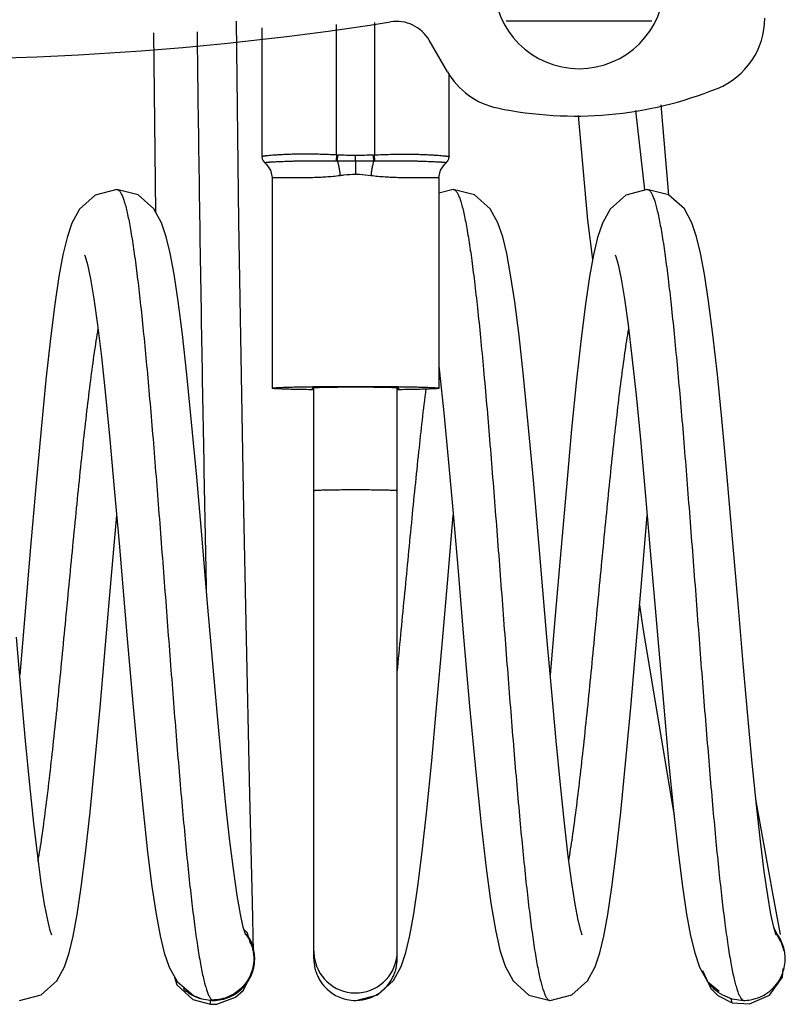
# Model space of a CAD drawing. Header units: millimetres. Extents: x 28 to 74, y 10 to 133.
# Tile 2 of 7: x 54 to 74, y 10 to 36. Entities that reach past the tile are written whole.
import ezdxf

# ---------------------------------------------------------------- set-up
doc = ezdxf.new("R2010")
doc.units = ezdxf.units.MM
doc.header["$LTSCALE"] = 9.356922
for name, color, linetype in [('00_COMPONENTS_10_1', 7, 'CONTINUOUS'), ('00_COMPONENTS_13', 7, 'CONTINUOUS'), ('00_COMPONENTS_2_1', 7, 'CONTINUOUS'), ('00_COMPONENTS_46', 7, 'CONTINUOUS'), ('00_COMPONENTS_46_1', 7, 'CONTINUOUS')]:
    doc.layers.add(name, color=color, linetype=linetype)

msp = doc.modelspace()

# ---------------------------------------------------------------- linework, layer by layer
at = {"layer": '00_COMPONENTS_10_1', "color": 7, "linetype": 'CONTINUOUS'}
for p, q in [((56.797, 31.076), (56.797, 31.076)), ((65.676, 31.076), (65.299, 30.977)), ((65.676, 31.076), (65.676, 31.076)), ((70.797, 31.076), (70.797, 31.076)), ((61.999, 10.778), (61.999, 25.836)), ((64.199, 10.778), (64.199, 25.836)), ((56.651, 20.786), (56.796, 22.478)), ((65.54, 20.889), (65.676, 22.481)), ((70.651, 20.786), (70.796, 22.478)), ((54.371, 19.831), (54.237, 18.272)), ((68.371, 19.831), (68.237, 18.272)), ((72.05, 10.933), (72.178, 10.555)), ((72.178, 10.555), (72.388, 10.177)), ((72.388, 10.177), (72.692, 9.919)), ((63.099, 9.679), (63.117, 9.677)), ((63.117, 9.677), (63.117, 9.677)), ((68.236, 9.676), (68.237, 9.676)), ((73.038, 9.721), (73.339, 9.679))]:
    msp.add_line(p, q, dxfattribs=at)
for points in [[(56.797, 31.076), (56.23, 30.928), (55.815, 30.556), (55.612, 30.185), (55.486, 29.805), (55.379, 29.353), (55.274, 28.781), (55.165, 28.051), (55.051, 27.145), (54.93, 26.053), (54.802, 24.754), (54.662, 23.229), (54.516, 21.538), (54.371, 19.831)], [(60.202, 11.399), (60.192, 11.424), (60.137, 11.614), (60.062, 11.957), (59.977, 12.446), (59.885, 13.083), (59.786, 13.876), (59.68, 14.832), (59.568, 15.941), (59.453, 17.183), (59.331, 18.567), (59.195, 20.151), (59.05, 21.861), (58.908, 23.482), (58.774, 24.937), (58.648, 26.192), (58.53, 27.252), (58.417, 28.13), (58.31, 28.837), (58.206, 29.392), (58.101, 29.828), (57.977, 30.194), (57.776, 30.56), (57.359, 30.932), (56.797, 31.076)], [(68.151, 19.261), (67.938, 21.759), (67.795, 23.401), (67.659, 24.88), (67.532, 26.151), (67.413, 27.222), (67.3, 28.111), (67.192, 28.826), (67.088, 29.385), (66.982, 29.825), (66.857, 30.195), (66.655, 30.561), (66.238, 30.931), (65.676, 31.076)], [(70.797, 31.076), (70.23, 30.928), (69.815, 30.556), (69.612, 30.185), (69.486, 29.805), (69.379, 29.353), (69.274, 28.781), (69.165, 28.051), (69.051, 27.145), (68.93, 26.053), (68.802, 24.754), (68.662, 23.229), (68.516, 21.538), (68.371, 19.831)], [(74.202, 11.399), (74.192, 11.424), (74.137, 11.614), (74.062, 11.957), (73.977, 12.446), (73.885, 13.083), (73.786, 13.876), (73.68, 14.832), (73.568, 15.941), (73.453, 17.183), (73.331, 18.567), (73.195, 20.151), (73.05, 21.861), (72.908, 23.482), (72.774, 24.937), (72.648, 26.192), (72.53, 27.252), (72.417, 28.13), (72.31, 28.837), (72.206, 29.392), (72.101, 29.828), (71.977, 30.194), (71.776, 30.56), (71.359, 30.932), (70.797, 31.076)], [(55.951, 29.353), (55.967, 29.309), (56.027, 29.091), (56.106, 28.716), (56.194, 28.189), (56.29, 27.506), (56.393, 26.658), (56.502, 25.644), (56.616, 24.48), (56.734, 23.189), (56.861, 21.742)], [(69.951, 29.353), (69.967, 29.309), (70.027, 29.091), (70.106, 28.716), (70.194, 28.189), (70.29, 27.506), (70.393, 26.658), (70.502, 25.644), (70.616, 24.48), (70.734, 23.189), (70.861, 21.742)], [(65.299, 26.417), (65.318, 26.251), (65.429, 25.181), (65.544, 23.969), (65.664, 22.623), (65.795, 21.11), (65.942, 19.372), (66.11, 17.438), (66.27, 15.705), (66.412, 14.307), (66.544, 13.168), (66.67, 12.248), (66.791, 11.537), (66.911, 11.003), (67.045, 10.586), (67.255, 10.195), (67.675, 9.821), (68.237, 9.676)], [(56.861, 21.742), (57.075, 19.22), (57.223, 17.523), (57.362, 15.994), (57.492, 14.689), (57.613, 13.592), (57.728, 12.684), (57.837, 11.954), (57.942, 11.382), (58.05, 10.933)], [(70.861, 21.742), (71.075, 19.22), (71.223, 17.523), (71.362, 15.994), (71.492, 14.689), (71.613, 13.592), (71.728, 12.684), (71.837, 11.954), (71.942, 11.382), (72.05, 10.933)], [(54.236, 9.676), (54.804, 9.824), (55.219, 10.198), (55.419, 10.564), (55.544, 10.934), (55.65, 11.377), (55.754, 11.943), (55.863, 12.665), (55.977, 13.562), (56.097, 14.646), (56.224, 15.928), (56.361, 17.411), (56.504, 19.058), (56.651, 20.786)], [(63.117, 9.677), (63.684, 9.824), (64.102, 10.2), (64.302, 10.57), (64.426, 10.943), (64.532, 11.389), (64.637, 11.961), (64.747, 12.693), (64.861, 13.601), (64.982, 14.698), (65.111, 15.998), (65.249, 17.502), (65.393, 19.165), (65.54, 20.889)], [(68.236, 9.676), (68.804, 9.824), (69.219, 10.198), (69.419, 10.564), (69.544, 10.934), (69.65, 11.377), (69.754, 11.943), (69.863, 12.665), (69.977, 13.562), (70.097, 14.646), (70.224, 15.928), (70.361, 17.411), (70.504, 19.058), (70.651, 20.786)], [(55.082, 11.399), (55.042, 11.52), (54.975, 11.797), (54.895, 12.217), (54.807, 12.779), (54.713, 13.487), (54.612, 14.351), (54.505, 15.37), (54.393, 16.529), (54.277, 17.814), (54.151, 19.261)], [(69.082, 11.399), (69.042, 11.52), (68.975, 11.797), (68.895, 12.217), (68.807, 12.779), (68.713, 13.487), (68.612, 14.351), (68.505, 15.37), (68.393, 16.529), (68.277, 17.814), (68.151, 19.261)], [(58.05, 10.933), (58.178, 10.555), (58.388, 10.177)], [(58.388, 10.177), (58.826, 9.805), (59.039, 9.722)]]:
    msp.add_lwpolyline(points, dxfattribs=at)
for centre, radius, start, end in [((59.329, 10.78), 1.11, 6.5761, 7.2936), ((63.099, 10.976), 1.1, 179.9989, 186.9172), ((63.099, 10.976), 1.1, 189.8928, 359.9926), ((73.36, 10.786), 1.078, 13.22, 16.7336), ((73.347, 10.783), 1.091, 11.1777, 13.2229), ((73.334, 10.781), 1.104, 6.5718, 11.1726), ((59.322, 10.779), 1.116, 1.6178, 6.572), ((63.096, 10.976), 1.097, 186.9261, 189.8936), ((73.363, 10.771), 1.074, 344.0064, 344.6226), ((73.338, 10.777), 1.099, 312.2353, 315.2166), ((59.339, 10.752), 1.073, 266.3457, 269.9941), ((63.099, 10.745), 1.066, 270.0009, 270.9503), ((73.338, 10.768), 1.089, 270.0416, 279.7604), ((73.334, 10.795), 1.116, 279.7461, 286.6474)]:
    msp.add_arc(centre, radius, start, end, dxfattribs=at)
for points, knots in [([(56.797, 31.076), (56.804, 31.076), (56.818, 31.073), (56.838, 31.063), (56.858, 31.047), (56.886, 31.014), (56.921, 30.956), (56.959, 30.867), (56.998, 30.754), (57.037, 30.617), (57.076, 30.456), (57.115, 30.272), (57.154, 30.064), (57.209, 29.743), (57.276, 29.287), (57.354, 28.677), (57.433, 27.99), (57.511, 27.232), (57.589, 26.409), (57.668, 25.53), (57.774, 24.269), (57.906, 22.617), (58.061, 20.586), (58.216, 18.548), (58.37, 16.578), (58.502, 15.013), (58.61, 13.851), (58.688, 13.065), (58.767, 12.348), (58.845, 11.706), (58.922, 11.145), (59, 10.671), (59.067, 10.333), (59.123, 10.109), (59.162, 9.976), (59.201, 9.867), (59.239, 9.783), (59.278, 9.722), (59.308, 9.694), (59.324, 9.686)], [0, 0, 0, 0, 0.000924, 0.001936, 0.003103, 0.004472, 0.007912, 0.012374, 0.017894, 0.024482, 0.032137, 0.040852, 0.050614, 0.061412, 0.086047, 0.114532, 0.146581, 0.181904, 0.220205, 0.261135, 0.30429, 0.395649, 0.490942, 0.586594, 0.679044, 0.764892, 0.804301, 0.840886, 0.874331, 0.904318, 0.930541, 0.952785, 0.970904, 0.978377, 0.984778, 0.990102, 0.994361, 0.997614, 1, 1, 1, 1]), ([(65.676, 31.076), (65.683, 31.076), (65.697, 31.073), (65.718, 31.063), (65.738, 31.046), (65.767, 31.013), (65.801, 30.954), (65.841, 30.864), (65.88, 30.749), (65.919, 30.608), (65.959, 30.444), (65.999, 30.254), (66.038, 30.042), (66.094, 29.713), (66.162, 29.246), (66.241, 28.623), (66.32, 27.92), (66.4, 27.144), (66.509, 25.988), (66.643, 24.421), (66.799, 22.44), (66.956, 20.379), (67.113, 18.319), (67.27, 16.337), (67.426, 14.51), (67.561, 13.118), (67.672, 12.134), (67.751, 11.51), (67.819, 11.043), (67.874, 10.713), (67.914, 10.5), (67.954, 10.311), (67.993, 10.146), (68.033, 10.006), (68.072, 9.89), (68.111, 9.799), (68.146, 9.74), (68.175, 9.706), (68.195, 9.689), (68.215, 9.679), (68.229, 9.676), (68.236, 9.676)], [0, 0, 0, 0, 0.000935, 0.00196, 0.003143, 0.00453, 0.008011, 0.01253, 0.018137, 0.024855, 0.032682, 0.041602, 0.051595, 0.06264, 0.08779, 0.116858, 0.149604, 0.185687, 0.224753, 0.310387, 0.403276, 0.49984, 0.596426, 0.68932, 0.774987, 0.850181, 0.882915, 0.912023, 0.937236, 0.9483, 0.958295, 0.967205, 0.975024, 0.981748, 0.98738, 0.991932, 0.995446, 0.996845, 0.998036, 0.999065, 1, 1, 1, 1]), ([(70.797, 31.076), (70.804, 31.076), (70.818, 31.073), (70.838, 31.063), (70.858, 31.047), (70.886, 31.015), (70.92, 30.957), (70.959, 30.868), (70.998, 30.756), (71.036, 30.619), (71.075, 30.459), (71.114, 30.275), (71.154, 30.069), (71.208, 29.749), (71.275, 29.295), (71.353, 28.688), (71.431, 28.004), (71.509, 27.248), (71.587, 26.429), (71.666, 25.553), (71.772, 24.296), (71.903, 22.649), (72.058, 20.624), (72.212, 18.589), (72.367, 16.621), (72.499, 15.057), (72.606, 13.894), (72.684, 13.106), (72.762, 12.387), (72.84, 11.742), (72.918, 11.177), (72.995, 10.699), (73.062, 10.356), (73.118, 10.128), (73.157, 9.993), (73.195, 9.881), (73.234, 9.793), (73.272, 9.73), (73.302, 9.698), (73.318, 9.689)], [0, 0, 0, 0, 0.000922, 0.001931, 0.003096, 0.00446, 0.007888, 0.012332, 0.01783, 0.024392, 0.032016, 0.040695, 0.050418, 0.061172, 0.085708, 0.114082, 0.146009, 0.181201, 0.219365, 0.260156, 0.303172, 0.394267, 0.489333, 0.584824, 0.677197, 0.763072, 0.80254, 0.839212, 0.872774, 0.902912, 0.929318, 0.951773, 0.970128, 0.977729, 0.984263, 0.989725, 0.994124, 0.997508, 1, 1, 1, 1]), ([(54.724, 13.352), (54.76, 13.562), (54.83, 14.015), (54.927, 14.738), (55.025, 15.544), (55.16, 16.75), (55.324, 18.369), (55.516, 20.375), (55.709, 22.382), (55.873, 24.001), (56.008, 25.207), (56.106, 26.013), (56.203, 26.737), (56.273, 27.189), (56.309, 27.4)], [0, 0, 0, 0, 0.045244, 0.0971, 0.154856, 0.217626, 0.354553, 0.499974, 0.645384, 0.782342, 0.845101, 0.902854, 0.954752, 1, 1, 1, 1]), ([(68.724, 13.352), (68.76, 13.562), (68.83, 14.015), (68.927, 14.738), (69.025, 15.544), (69.16, 16.75), (69.324, 18.369), (69.516, 20.375), (69.709, 22.382), (69.873, 24.001), (70.008, 25.207), (70.106, 26.013), (70.203, 26.737), (70.273, 27.189), (70.309, 27.4)], [0, 0, 0, 0, 0.045244, 0.0971, 0.154856, 0.217626, 0.354553, 0.499974, 0.645384, 0.782342, 0.845101, 0.902854, 0.954752, 1, 1, 1, 1]), ([(64.199, 18.336), (64.264, 18.993), (64.39, 20.309), (64.576, 22.249), (64.761, 24.087), (64.894, 25.266), (64.963, 25.82)], [0, 0, 0, 0, 0.263359, 0.527212, 0.777256, 1, 1, 1, 1]), ([(61.999, 23.131), (61.999, 23.132), (62.001, 23.133), (62.005, 23.134), (62.012, 23.135), (62.021, 23.136), (62.033, 23.137), (62.054, 23.139), (62.086, 23.141), (62.132, 23.143), (62.187, 23.145), (62.251, 23.147), (62.324, 23.148), (62.403, 23.15), (62.522, 23.152), (62.683, 23.154), (62.887, 23.155), (63.027, 23.155), (63.099, 23.155)], [0, 0, 0, 0, 0.001604, 0.005359, 0.011453, 0.019906, 0.030702, 0.043817, 0.0769, 0.118867, 0.169293, 0.227721, 0.293574, 0.366229, 0.444991, 0.617684, 0.805144, 1, 1, 1, 1]), ([(63.099, 23.155), (63.17, 23.155), (63.311, 23.155), (63.514, 23.154), (63.675, 23.152), (63.794, 23.15), (63.874, 23.148), (63.946, 23.147), (64.011, 23.145), (64.066, 23.143), (64.112, 23.141), (64.144, 23.139), (64.165, 23.137), (64.177, 23.136), (64.186, 23.135), (64.193, 23.134), (64.197, 23.133), (64.199, 23.132), (64.199, 23.131)], [0, 0, 0, 0, 0.194856, 0.382316, 0.555009, 0.633771, 0.706426, 0.772279, 0.830707, 0.881133, 0.9231, 0.956183, 0.969298, 0.980094, 0.988547, 0.994641, 0.998396, 1, 1, 1, 1]), ([(60.429, 10.921), (60.418, 11.011), (60.372, 11.19), (60.282, 11.352), (60.228, 11.426)], [0, 0, 0, 0, 0.499818, 1, 1, 1, 1]), ([(74.392, 11.096), (74.374, 11.155), (74.329, 11.27), (74.264, 11.376), (74.228, 11.426)], [0, 0, 0, 0, 0.499767, 1, 1, 1, 1]), ([(59.339, 9.679), (59.412, 9.679), (59.559, 9.695), (59.77, 9.76), (59.964, 9.865), (60.133, 10.008), (60.27, 10.181), (60.371, 10.378), (60.43, 10.591), (60.44, 10.738), (60.438, 10.811)], [0, 0, 0, 0, 0.12498, 0.250063, 0.375055, 0.500001, 0.62506, 0.750052, 0.874965, 1, 1, 1, 1]), ([(61.999, 10.779), (61.999, 10.693), (62.014, 10.563), (62.065, 10.397), (62.134, 10.239), (62.255, 10.058), (62.383, 9.94), (62.453, 9.889)], [0, 0, 0, 0, 0.249928, 0.375003, 0.500121, 0.750141, 1, 1, 1, 1]), ([(63.745, 9.889), (63.815, 9.94), (63.942, 10.058), (64.063, 10.239), (64.133, 10.397), (64.183, 10.563), (64.198, 10.693), (64.198, 10.779)], [0, 0, 0, 0, 0.249859, 0.499879, 0.624997, 0.750072, 1, 1, 1, 1]), ([(74.399, 10.486), (74.418, 10.554), (74.442, 10.695), (74.439, 10.837), (74.431, 10.907)], [0, 0, 0, 0, 0.499848, 1, 1, 1, 1]), ([(74.118, 10.003), (74.183, 10.068), (74.297, 10.216), (74.371, 10.387), (74.396, 10.475)], [0, 0, 0, 0, 0.500231, 1, 1, 1, 1]), ([(62.453, 9.889), (62.504, 9.852), (62.614, 9.786), (62.734, 9.74), (62.796, 9.723)], [0, 0, 0, 0, 0.499772, 1, 1, 1, 1]), ([(63.117, 9.68), (63.228, 9.681), (63.452, 9.72), (63.655, 9.824), (63.745, 9.889)], [0, 0, 0, 0, 0.500035, 1, 1, 1, 1]), ([(73.653, 9.726), (73.731, 9.749), (73.883, 9.813), (74.016, 9.909), (74.077, 9.964)], [0, 0, 0, 0, 0.500259, 1, 1, 1, 1]), ([(62.796, 9.723), (62.82, 9.715), (62.92, 9.691), (63.022, 9.679), (63.099, 9.679)], [0, 0, 0, 0, 0.250441, 1, 1, 1, 1]), ([(73.318, 9.689), (73.319, 9.688), (73.326, 9.684), (73.333, 9.681), (73.339, 9.679)], [0, 0, 0, 0, 0.262734, 1, 1, 1, 1])]:
    msp.add_open_spline(points, degree=3, knots=knots, dxfattribs=at)
msp.add_open_spline([(59.329, 9.683), (59.332, 9.682), (59.335, 9.68), (59.339, 9.679)], degree=3, dxfattribs=at)
at = {"layer": '00_COMPONENTS_13', "color": 7, "linetype": 'CONTINUOUS'}
for p, q in [((70.922, 35.511), (67.074, 35.511)), ((65.522, 34.182), (65.044, 35.009))]:
    msp.add_line(p, q, dxfattribs=at)
for centre, radius, start, end in [((51.499, 114.511), 80, 253.7398, 279.00576), ((68.999, 36.511), 2.25, 180, 360), ((71.899, 35.595), 2, 292.0243, 360), ((64.178, 34.509), 1, 30, 99.0058), ((67.254, 35.182), 2, 210, 258.1347), ((68.899, 43.011), 10, 258.1347, 292.0243)]:
    msp.add_arc(centre, radius, start, end, dxfattribs=at)
at = {"layer": '00_COMPONENTS_2_1', "color": 7, "linetype": 'CONTINUOUS'}
for p, q in [((60.63, 35.338), (60.63, 31.938)), ((62.599, 31.985), (62.599, 35.43)), ((63.599, 35.477), (63.599, 31.985)), ((65.568, 31.938), (65.568, 34.123)), ((62.599, 31.985), (62.589, 31.829)), ((62.625, 31.983), (62.618, 31.829)), ((63.099, 31.83), (63.099, 31.971)), ((63.609, 31.829), (63.599, 31.985)), ((62.618, 31.829), (63.099, 31.83)), ((63.099, 31.83), (63.099, 31.477)), ((63.099, 31.83), (63.58, 31.829)), ((60.899, 31.386), (60.899, 25.831)), ((65.299, 31.386), (65.299, 25.831))]:
    msp.add_line(p, q, dxfattribs=at)
for points in [[(60.63, 31.938), (60.638, 31.88), (60.659, 31.832), (60.708, 31.778)], [(60.707, 31.778), (60.754, 31.737), (60.858, 31.583), (60.899, 31.386)], [(65.299, 31.386), (65.34, 31.583), (65.444, 31.737), (65.49, 31.778)], [(65.49, 31.778), (65.539, 31.832), (65.56, 31.88), (65.568, 31.938)]]:
    msp.add_lwpolyline(points, dxfattribs=at)
for centre, radius, start, end in [((62.729, 34.011), 2.031, 266.325, 267.0727), ((63.467, 34.041), 2.061, 272.9318, 273.6693), ((20.622, 29.782), 43.007, 2.7282, 2.9332), ((62.603, 34.471), 2.641, 269.6891, 270.3131), ((63.595, 34.494), 2.664, 269.6877, 270.3053)]:
    msp.add_arc(centre, radius, start, end, dxfattribs=at)
for points, knots in [([(62.599, 31.985), (62.457, 31.992), (62.248, 32), (61.974, 32.005), (61.781, 32.006), (61.6, 32.005), (61.434, 32.002), (61.282, 31.997), (61.145, 31.991), (61.025, 31.984), (60.921, 31.977), (60.833, 31.969), (60.77, 31.963), (60.728, 31.958), (60.702, 31.955), (60.68, 31.952), (60.662, 31.949), (60.65, 31.946), (60.642, 31.944), (60.638, 31.943), (60.634, 31.941), (60.631, 31.94), (60.63, 31.939), (60.63, 31.938)], [0, 0, 0, 0, 0.215327, 0.318426, 0.41645, 0.508214, 0.592905, 0.669986, 0.739132, 0.800155, 0.852979, 0.897596, 0.934058, 0.949248, 0.96242, 0.973581, 0.982741, 0.98991, 0.992754, 0.99511, 0.996985, 0.998396, 1, 1, 1, 1]), ([(63.099, 31.971), (63.02, 31.971), (62.862, 31.973), (62.704, 31.979), (62.625, 31.983)], [0, 0, 0, 0, 0.500172, 1, 1, 1, 1]), ([(63.572, 31.983), (63.494, 31.979), (63.336, 31.973), (63.178, 31.971), (63.099, 31.971)], [0, 0, 0, 0, 0.499847, 1, 1, 1, 1]), ([(63.599, 31.985), (63.67, 31.989), (63.812, 31.995), (64.086, 32.004), (64.349, 32.007), (64.597, 32.005), (64.764, 32.002), (64.916, 31.997), (65.052, 31.991), (65.173, 31.984), (65.277, 31.977), (65.364, 31.969), (65.427, 31.963), (65.47, 31.958), (65.496, 31.955), (65.517, 31.952), (65.535, 31.949), (65.548, 31.946), (65.556, 31.944), (65.56, 31.943), (65.563, 31.941), (65.566, 31.94), (65.568, 31.939), (65.568, 31.938)], [0, 0, 0, 0, 0.1086, 0.215332, 0.416449, 0.508212, 0.592902, 0.669983, 0.739128, 0.800151, 0.852974, 0.897591, 0.934053, 0.949243, 0.962415, 0.973576, 0.982735, 0.989903, 0.992746, 0.995101, 0.996976, 0.998387, 1, 1, 1, 1]), ([(60.708, 31.778), (60.707, 31.779), (60.707, 31.779), (60.706, 31.78), (60.708, 31.782), (60.71, 31.783), (60.713, 31.784), (60.718, 31.786), (60.727, 31.787), (60.738, 31.789), (60.751, 31.791), (60.767, 31.793), (60.785, 31.794), (60.805, 31.796), (60.828, 31.798), (60.863, 31.801), (60.912, 31.804), (60.979, 31.808), (61.055, 31.811), (61.139, 31.815), (61.233, 31.818), (61.335, 31.822), (61.446, 31.825), (61.609, 31.828), (61.736, 31.83), (61.822, 31.831)], [0, 0, 0, 0, 0.001057, 0.001856, 0.003836, 0.005447, 0.00754, 0.013236, 0.020995, 0.03084, 0.042779, 0.056817, 0.072954, 0.091191, 0.111526, 0.133957, 0.185078, 0.244483, 0.312092, 0.387778, 0.471395, 0.562763, 0.661632, 0.767732, 1, 1, 1, 1]), ([(61.822, 31.831), (61.882, 31.831), (62.138, 31.832), (62.393, 31.831), (62.589, 31.829)], [0, 0, 0, 0, 0.234483, 1, 1, 1, 1]), ([(62.618, 31.829), (62.626, 31.803), (62.642, 31.745), (62.662, 31.652), (62.679, 31.55), (62.688, 31.48), (62.691, 31.445)], [0, 0, 0, 0, 0.212091, 0.461233, 0.730317, 1, 1, 1, 1]), ([(63.58, 31.829), (63.572, 31.803), (63.556, 31.746), (63.536, 31.653), (63.519, 31.551), (63.51, 31.481), (63.506, 31.445)], [0, 0, 0, 0, 0.208572, 0.455924, 0.726156, 1, 1, 1, 1]), ([(63.609, 31.829), (63.676, 31.83), (63.931, 31.831), (64.187, 31.832), (64.375, 31.831)], [0, 0, 0, 0, 0.262701, 1, 1, 1, 1]), ([(64.375, 31.831), (64.462, 31.83), (64.589, 31.828), (64.752, 31.825), (64.863, 31.822), (64.965, 31.818), (65.058, 31.815), (65.143, 31.811), (65.219, 31.808), (65.285, 31.804), (65.335, 31.801), (65.37, 31.798), (65.393, 31.796), (65.413, 31.794), (65.431, 31.793), (65.447, 31.791), (65.46, 31.789), (65.471, 31.787), (65.479, 31.786), (65.485, 31.784), (65.488, 31.783), (65.49, 31.782), (65.491, 31.78), (65.491, 31.779), (65.49, 31.779), (65.49, 31.778)], [0, 0, 0, 0, 0.232267, 0.338366, 0.437235, 0.528604, 0.612221, 0.687906, 0.755515, 0.814921, 0.866043, 0.888474, 0.908809, 0.927046, 0.943183, 0.957221, 0.969161, 0.979006, 0.986765, 0.992461, 0.994553, 0.996165, 0.998144, 0.998943, 1, 1, 1, 1]), ([(60.899, 31.386), (60.899, 31.386), (60.899, 31.387), (60.901, 31.388), (60.904, 31.389), (60.907, 31.389), (60.912, 31.39), (60.92, 31.391), (60.933, 31.391), (60.951, 31.392), (60.974, 31.392), (61, 31.392), (61.03, 31.391), (61.064, 31.391), (61.117, 31.39), (61.192, 31.389), (61.293, 31.388), (61.407, 31.387), (61.533, 31.387), (61.671, 31.388), (61.82, 31.39), (61.979, 31.393), (62.147, 31.399), (62.385, 31.412), (62.568, 31.428), (62.691, 31.445)], [0, 0, 0, 0, 0.000617, 0.001606, 0.0031, 0.005134, 0.007721, 0.010866, 0.018836, 0.02905, 0.041489, 0.056128, 0.072941, 0.091899, 0.112962, 0.161235, 0.217405, 0.281034, 0.351655, 0.428761, 0.511841, 0.600408, 0.69398, 0.79208, 1, 1, 1, 1]), ([(62.691, 31.445), (62.725, 31.45), (62.86, 31.468), (62.997, 31.477), (63.099, 31.477)], [0, 0, 0, 0, 0.249468, 1, 1, 1, 1]), ([(63.099, 31.477), (63.133, 31.477), (63.269, 31.474), (63.405, 31.46), (63.506, 31.445)], [0, 0, 0, 0, 0.250449, 1, 1, 1, 1]), ([(63.506, 31.445), (63.63, 31.428), (63.812, 31.412), (64.051, 31.399), (64.219, 31.393), (64.378, 31.39), (64.526, 31.388), (64.665, 31.387), (64.791, 31.387), (64.905, 31.388), (65.006, 31.389), (65.081, 31.39), (65.134, 31.391), (65.168, 31.391), (65.198, 31.392), (65.224, 31.392), (65.246, 31.392), (65.265, 31.391), (65.278, 31.391), (65.286, 31.39), (65.29, 31.389), (65.294, 31.389), (65.297, 31.388), (65.298, 31.387), (65.299, 31.386), (65.299, 31.386)], [0, 0, 0, 0, 0.20792, 0.30602, 0.399593, 0.48816, 0.571241, 0.648347, 0.718968, 0.782596, 0.838765, 0.887039, 0.908102, 0.92706, 0.943873, 0.958512, 0.97095, 0.981164, 0.989135, 0.992279, 0.994866, 0.9969, 0.998394, 0.999383, 1, 1, 1, 1]), ([(60.899, 25.831), (60.899, 25.831), (60.899, 25.832), (60.9, 25.833), (60.902, 25.833), (60.905, 25.834), (60.912, 25.836), (60.924, 25.838), (60.943, 25.84), (60.966, 25.843), (60.995, 25.845), (61.029, 25.847), (61.068, 25.849), (61.112, 25.851), (61.179, 25.854), (61.275, 25.858), (61.404, 25.861), (61.548, 25.865), (61.708, 25.868), (61.881, 25.871), (62.065, 25.873), (62.26, 25.875), (62.462, 25.877), (62.743, 25.878), (62.956, 25.878), (63.099, 25.878)], [0, 0, 0, 0, 0.000611, 0.001072, 0.001662, 0.003257, 0.005426, 0.011519, 0.019967, 0.03076, 0.043875, 0.059288, 0.076962, 0.096854, 0.118918, 0.169348, 0.227769, 0.293619, 0.366269, 0.445015, 0.529103, 0.617726, 0.710024, 0.805112, 1, 1, 1, 1]), ([(61.987, 25.79), (61.908, 25.791), (61.758, 25.793), (61.575, 25.796), (61.441, 25.799), (61.351, 25.802), (61.268, 25.804), (61.193, 25.807), (61.126, 25.81), (61.067, 25.812), (61.017, 25.815), (60.976, 25.818), (60.947, 25.821), (60.929, 25.823), (60.918, 25.824), (60.91, 25.826), (60.905, 25.827), (60.902, 25.828), (60.9, 25.829), (60.899, 25.83), (60.899, 25.831)], [0, 0, 0, 0, 0.217281, 0.41367, 0.502973, 0.585844, 0.661924, 0.730898, 0.792476, 0.846395, 0.892439, 0.93041, 0.960166, 0.971931, 0.981605, 0.989192, 0.994709, 0.996707, 0.99822, 1, 1, 1, 1]), ([(61.981, 25.837), (61.976, 25.836), (61.968, 25.835), (61.959, 25.834), (61.954, 25.833), (61.951, 25.832), (61.95, 25.832), (61.949, 25.831), (61.949, 25.831)], [0, 0, 0, 0, 0.426316, 0.733607, 0.842548, 0.921947, 0.972862, 1, 1, 1, 1]), ([(61.949, 25.831), (61.949, 25.83), (61.95, 25.83), (61.951, 25.829), (61.954, 25.828), (61.959, 25.827), (61.968, 25.826), (61.976, 25.825), (61.981, 25.825)], [0, 0, 0, 0, 0.027104, 0.078006, 0.157402, 0.266345, 0.573655, 1, 1, 1, 1]), ([(63.099, 25.856), (62.973, 25.856), (62.789, 25.855), (62.552, 25.853), (62.394, 25.851), (62.255, 25.848), (62.139, 25.845), (62.059, 25.842), (62.009, 25.839), (61.989, 25.837), (61.981, 25.837)], [0, 0, 0, 0, 0.336819, 0.493497, 0.636479, 0.761788, 0.865955, 0.946092, 0.976434, 1, 1, 1, 1]), ([(63.099, 25.878), (63.242, 25.878), (63.455, 25.878), (63.735, 25.877), (63.938, 25.875), (64.133, 25.873), (64.317, 25.871), (64.49, 25.868), (64.649, 25.865), (64.794, 25.861), (64.922, 25.858), (65.018, 25.854), (65.086, 25.851), (65.13, 25.849), (65.169, 25.847), (65.202, 25.845), (65.231, 25.843), (65.255, 25.84), (65.273, 25.838), (65.285, 25.836), (65.292, 25.834), (65.296, 25.833), (65.297, 25.833), (65.298, 25.832), (65.299, 25.831), (65.299, 25.831)], [0, 0, 0, 0, 0.194884, 0.289972, 0.382269, 0.470893, 0.554981, 0.633728, 0.706379, 0.772229, 0.830651, 0.881082, 0.903146, 0.923038, 0.940712, 0.956125, 0.96924, 0.980033, 0.988482, 0.994574, 0.996743, 0.998338, 0.998928, 0.999389, 1, 1, 1, 1]), ([(64.217, 25.837), (64.208, 25.837), (64.188, 25.839), (64.138, 25.842), (64.058, 25.845), (63.943, 25.848), (63.804, 25.851), (63.646, 25.853), (63.408, 25.855), (63.224, 25.856), (63.099, 25.856)], [0, 0, 0, 0, 0.023598, 0.053966, 0.134141, 0.238325, 0.363634, 0.506601, 0.663252, 1, 1, 1, 1]), ([(65.299, 25.831), (65.299, 25.83), (65.298, 25.829), (65.296, 25.828), (65.293, 25.827), (65.288, 25.826), (65.28, 25.824), (65.269, 25.823), (65.251, 25.821), (65.222, 25.818), (65.181, 25.815), (65.13, 25.812), (65.072, 25.81), (65.005, 25.807), (64.93, 25.804), (64.847, 25.802), (64.757, 25.799), (64.623, 25.796), (64.44, 25.793), (64.29, 25.791), (64.211, 25.79)], [0, 0, 0, 0, 0.00178, 0.003293, 0.005291, 0.010808, 0.018395, 0.02807, 0.039834, 0.069591, 0.107562, 0.153606, 0.207525, 0.269103, 0.338077, 0.414157, 0.497027, 0.58633, 0.782719, 1, 1, 1, 1]), ([(64.249, 25.831), (64.249, 25.831), (64.248, 25.832), (64.247, 25.832), (64.244, 25.833), (64.239, 25.834), (64.23, 25.835), (64.222, 25.836), (64.217, 25.837)], [0, 0, 0, 0, 0.027104, 0.078006, 0.157402, 0.266345, 0.573655, 1, 1, 1, 1]), ([(64.217, 25.825), (64.222, 25.825), (64.23, 25.826), (64.239, 25.827), (64.244, 25.828), (64.247, 25.829), (64.248, 25.83), (64.249, 25.83), (64.249, 25.831)], [0, 0, 0, 0, 0.426316, 0.733607, 0.842548, 0.921947, 0.972862, 1, 1, 1, 1])]:
    msp.add_open_spline(points, degree=3, knots=knots, dxfattribs=at)
at = {"layer": '00_COMPONENTS_46', "color": 7, "linetype": 'CONTINUOUS'}
for p, q in [((71.369, 30.922), (71.161, 33.304)), ((70.483, 33.161), (70.724, 31.067)), ((72.658, 9.809), (73.035, 9.618)), ((73.035, 9.618), (73.014, 9.728)), ((73.035, 9.618), (73.015, 9.723))]:
    msp.add_line(p, q, dxfattribs=at)
for points in [[(68.978, 33.027), (69.22, 30.267), (69.356, 29.226)], [(70.593, 20.109), (70.684, 19.512), (71.443, 14.913), (71.505, 14.564)], [(74.312, 11.42), (74.118, 12.453), (73.664, 14.989)], [(74.31, 11.231), (74.156, 11.567), (74.149, 11.575)], [(72.254, 10.47), (72.474, 9.992), (72.658, 9.809)], [(73.035, 9.618), (73.498, 9.589), (74.023, 9.819), (74.366, 10.296), (74.385, 10.523)]]:
    msp.add_lwpolyline(points, dxfattribs=at)
for centre, radius, start, end in [((73.303, 10.765), 1.076, 253.5061, 254.3844), ((73.303, 10.763), 1.074, 254.3852, 254.7828), ((73.305, 10.769), 1.08, 254.7833, 255.6646)]:
    msp.add_arc(centre, radius, start, end, dxfattribs=at)
for points, knots in [([(74.215, 11.41), (74.259, 11.346), (74.335, 11.211), (74.379, 11.063), (74.394, 10.989)], [0, 0, 0, 0, 0.50457, 1, 1, 1, 1]), ([(72.672, 9.891), (72.653, 9.905), (72.576, 9.964), (72.507, 10.033), (72.461, 10.089)], [0, 0, 0, 0, 0.246989, 1, 1, 1, 1]), ([(72.998, 9.733), (72.97, 9.741), (72.855, 9.78), (72.747, 9.838), (72.672, 9.891)], [0, 0, 0, 0, 0.242066, 1, 1, 1, 1])]:
    msp.add_open_spline(points, degree=3, knots=knots, dxfattribs=at)
at = {"layer": '00_COMPONENTS_46_1', "color": 7, "linetype": 'CONTINUOUS'}
for p, q in [((60.022, 30.23), (59.96, 35.512)), ((57.764, 35.203), (57.819, 30.482)), ((60.241, 11.473), (60.155, 11.553)), ((60.334, 11.167), (60.241, 11.473)), ((58.807, 9.7), (59.274, 9.576)), ((59.274, 9.576), (59.271, 9.689)), ((59.274, 9.576), (59.44, 9.582))]:
    msp.add_line(p, q, dxfattribs=at)
for points in [[(60.41, 10.965), (60.378, 12.264), (60.311, 15.099), (60.212, 19.641), (60.153, 22.619), (60.022, 30.23)], [(59.44, 9.582), (59.932, 9.764), (60.137, 9.943), (60.389, 10.432), (60.403, 10.571)], [(58.325, 10.29), (58.387, 10.088), (58.807, 9.7)]]:
    msp.add_lwpolyline(points, dxfattribs=at)
for centre, radius, start, end in [((59.326, 10.81), 1.126, 226.6297, 240.9642), ((59.308, 10.778), 1.089, 241.0062, 255.7892), ((59.314, 10.797), 1.109, 255.7145, 267.7691)]:
    msp.add_arc(centre, radius, start, end, dxfattribs=at)
for points, knots in [([(58.918, 35.232), (58.948, 32.648), (59.02, 27.736), (59.113, 22.824), (59.161, 20.496)], [0, 0, 0, 0, 0.525956, 1, 1, 1, 1]), ([(60.216, 11.407), (60.279, 11.316), (60.375, 11.124), (60.411, 10.912), (60.413, 10.811)], [0, 0, 0, 0, 0.520021, 1, 1, 1, 1]), ([(60.413, 10.811), (60.415, 10.743), (60.406, 10.605), (60.352, 10.397), (60.252, 10.195), (60.107, 10.011), (59.953, 9.886), (59.816, 9.807), (59.61, 9.714), (59.418, 9.683), (59.271, 9.689)], [0, 0, 0, 0, 0.112532, 0.231268, 0.357557, 0.488212, 0.620809, 0.687095, 0.752686, 1, 1, 1, 1])]:
    msp.add_open_spline(points, degree=3, knots=knots, dxfattribs=at)

doc.saveas('drawing.dxf')
